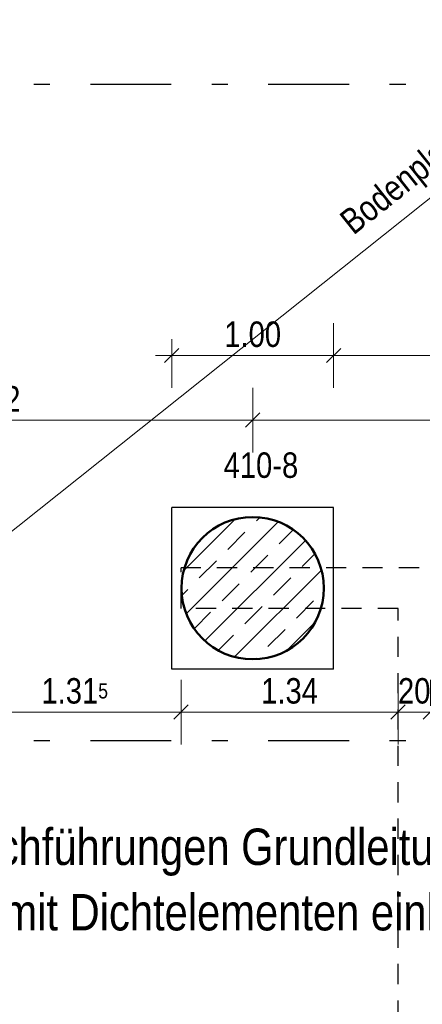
# Model space of a CAD drawing. Header units: millimetres. Extents: x -50 to 85, y 0 to 206.
# Tile 62 of 152: x 16.53 to 19.02, y 26.04 to 32.13. Entities that reach past the tile are written whole.
import ezdxf

# ---------------------------------------------------------------- set-up
doc = ezdxf.new("R2010")
doc.units = ezdxf.units.MM
doc.linetypes.add('DASHDOTX2', pattern=[2, 1, -0.5, 0, -0.5])
doc.linetypes.add('HIDDEN', pattern=[0.375, 0.25, -0.125])
for name, color, linetype, lineweight in [('Achsen', 7, 'Continuous', 20), ('Schraffuren', 7, 'Continuous', 20), ('Verdeckte Kanten', 7, 'Continuous', 20)]:
    doc.layers.add(name, color=color, linetype=linetype, lineweight=lineweight)
doc.styles.add('Arial Narrow', font='ARIALN.TTF')
doc.dimstyles.new('Arch_Strakon_dimstyle', dxfattribs={"dimtxt": 15.75, "dimasz": 1, "dimexe": 1.25, "dimexo": 0.0625, "dimgap": 1, "dimtad": 0, "dimdec": 5, "dimzin": 12, "dimdsep": 46, "dimtxsty": 'Arial Narrow', "dimblk": 'Arrowhead_Tick', "dimsah": 1, "dimcen": 0, "dimse1": 1, "dimse2": 1, "dimclrd": 6, "dimclrt": 2, "dimazin": 0, "dimtfac": 1, "dimtdec": 4, "dimtmove": 0, "dimatfit": 3, "dimldrblk": 'NONE', "dimfxl": 1, "dimtvp": 1, "dimtolj": 1, "dimtzin": 0, "dimlwd": 13, "dimarcsym": 2})

# ---------------------------------------------------------------- blocks, each defined once
blk = doc.blocks.new('Arrowhead_Tick')
at = {"color": 0, "linetype": 'Continuous', "lineweight": -2}
for p, q in [((0, 20), (0, -10)), ((-1, 0), (0, 0)), ((10, 0), (0, 0))]:
    blk.add_line(p, q, dxfattribs=at)
at = {"color": 2, "linetype": 'Continuous', "lineweight": 35}
blk.add_line((4.42, 4.42), (-4.42, -4.42), dxfattribs=at)
blk = doc.blocks.new('*D335')
at = {"color": 6, "linetype": 'Continuous', "lineweight": 13}
blk.add_line((14.7604, 29.65), (17.9629, 29.65), dxfattribs=at)
at = {"layer": 'Defpoints', "color": 0}
for p in [(17.9729, 29.65), (14.7504, 28.6103), (17.9729, 28.6103)]:
    blk.add_point(p, dxfattribs=at)
at = {"color": 6, "lineweight": 13, "xscale": 0.01, "yscale": 0.01, "zscale": 0.01}
blk.add_blockref('Arrowhead_Tick', (17.9729, 29.65), dxfattribs=at)
at = {"color": 6, "lineweight": 13, "xscale": 0.01, "yscale": 0.01, "zscale": 0.01, "rotation": 180}
blk.add_blockref('Arrowhead_Tick', (14.7504, 29.65), dxfattribs=at)
at = {"color": 2, "lineweight": 35, "insert": (16.3616, 29.7804), "char_height": 0.1575, "attachment_point": 5, "style": 'Arial Narrow'}
blk.add_mtext('\\A1;3.22', dxfattribs=at)
blk = doc.blocks.new('_None')
blk = doc.blocks.new('*D385')
at = {"color": 6, "linetype": 'Continuous', "lineweight": 13}
blk.add_line((16.2252, 27.8437), (17.5202, 27.8437), dxfattribs=at)
at = {"layer": 'Defpoints', "color": 0}
for p in [(16.2152, 28.4852), (17.5302, 28.4852), (17.5302, 27.8437)]:
    blk.add_point(p, dxfattribs=at)
at = {"color": 6, "lineweight": 13, "xscale": 0.01, "yscale": 0.01, "zscale": 0.01}
blk.add_blockref('Arrowhead_Tick', (17.5302, 27.8437), dxfattribs=at)
at = {"color": 6, "lineweight": 13, "xscale": 0.01, "yscale": 0.01, "zscale": 0.01, "rotation": 180}
blk.add_blockref('Arrowhead_Tick', (16.2152, 27.8437), dxfattribs=at)
at = {"color": 2, "lineweight": 35, "insert": (16.8727, 27.9741), "char_height": 0.1575, "attachment_point": 5, "style": 'Arial Narrow'}
blk.add_mtext('\\A1;1.31{\\A1;\\H.6x;\\S5;}', dxfattribs=at)
blk = doc.blocks.new('*D386')
at = {"color": 6, "linetype": 'Continuous', "lineweight": 13}
blk.add_line((17.5402, 27.8437), (18.8615, 27.8437), dxfattribs=at)
at = {"layer": 'Defpoints', "color": 0}
for p in [(17.5302, 28.4852), (18.8715, 28.4852), (18.8715, 27.8437)]:
    blk.add_point(p, dxfattribs=at)
at = {"color": 6, "lineweight": 13, "xscale": 0.01, "yscale": 0.01, "zscale": 0.01}
blk.add_blockref('Arrowhead_Tick', (18.8715, 27.8437), dxfattribs=at)
at = {"color": 6, "lineweight": 13, "xscale": 0.01, "yscale": 0.01, "zscale": 0.01, "rotation": 180}
blk.add_blockref('Arrowhead_Tick', (17.5302, 27.8437), dxfattribs=at)
at = {"color": 2, "lineweight": 35, "insert": (18.2009, 27.9741), "char_height": 0.1575, "attachment_point": 5, "style": 'Arial Narrow'}
blk.add_mtext('\\A1;1.34', dxfattribs=at)
blk = doc.blocks.new('*D387')
at = {"color": 6, "linetype": 'Continuous', "lineweight": 13}
blk.add_line((18.8815, 27.8437), (19.0615, 27.8437), dxfattribs=at)
at = {"layer": 'Defpoints', "color": 0}
for p in [(18.8715, 28.4852), (19.0715, 28.4852), (19.0715, 27.8437)]:
    blk.add_point(p, dxfattribs=at)
at = {"color": 6, "lineweight": 13, "xscale": 0.01, "yscale": 0.01, "zscale": 0.01}
blk.add_blockref('Arrowhead_Tick', (19.0715, 27.8437), dxfattribs=at)
at = {"color": 6, "lineweight": 13, "xscale": 0.01, "yscale": 0.01, "zscale": 0.01, "rotation": 180}
blk.add_blockref('Arrowhead_Tick', (18.8715, 27.8437), dxfattribs=at)
at = {"color": 2, "lineweight": 35, "insert": (18.9715, 27.9741), "char_height": 0.1575, "attachment_point": 5, "style": 'Arial Narrow'}
blk.add_mtext('\\A1;20', dxfattribs=at)
blk = doc.blocks.new('*D388')
at = {"color": 6, "linetype": 'Continuous', "lineweight": 13}
blk.add_line((19.0815, 27.8437), (23.0415, 27.8437), dxfattribs=at)
at = {"layer": 'Defpoints', "color": 0}
for p in [(19.0715, 28.4852), (23.0515, 28.4852), (23.0515, 27.8437)]:
    blk.add_point(p, dxfattribs=at)
at = {"color": 6, "lineweight": 13, "xscale": 0.01, "yscale": 0.01, "zscale": 0.01}
blk.add_blockref('Arrowhead_Tick', (23.0515, 27.8437), dxfattribs=at)
at = {"color": 6, "lineweight": 13, "xscale": 0.01, "yscale": 0.01, "zscale": 0.01, "rotation": 180}
blk.add_blockref('Arrowhead_Tick', (19.0715, 27.8437), dxfattribs=at)
at = {"color": 2, "lineweight": 35, "insert": (21.0615, 27.9741), "char_height": 0.1575, "attachment_point": 5, "style": 'Arial Narrow'}
blk.add_mtext('\\A1;3.98', dxfattribs=at)
blk = doc.blocks.new('*D597')
at = {"color": 6, "linetype": 'Continuous', "lineweight": 13}
blk.add_line((17.9829, 29.65), (21.2199, 29.65), dxfattribs=at)
at = {"layer": 'Defpoints', "color": 0}
for p in [(21.2299, 29.65), (17.9729, 28.6103), (21.2299, 28.6103)]:
    blk.add_point(p, dxfattribs=at)
at = {"color": 6, "lineweight": 13, "xscale": 0.01, "yscale": 0.01, "zscale": 0.01}
blk.add_blockref('Arrowhead_Tick', (21.2299, 29.65), dxfattribs=at)
at = {"color": 6, "lineweight": 13, "xscale": 0.01, "yscale": 0.01, "zscale": 0.01, "rotation": 180}
blk.add_blockref('Arrowhead_Tick', (17.9729, 29.65), dxfattribs=at)
at = {"color": 2, "lineweight": 35, "insert": (19.6014, 29.7804), "char_height": 0.1575, "attachment_point": 5, "style": 'Arial Narrow'}
blk.add_mtext('\\A1;3.26', dxfattribs=at)
blk = doc.blocks.new('*D620')
at = {"layer": 'Defpoints', "color": 0}
for p in [(18.4729, 30.05), (17.4729, 29.1103), (18.4729, 29.1103)]:
    blk.add_point(p, dxfattribs=at)
at = {"layer": 'Schraffuren', "color": 6, "linetype": 'Continuous', "lineweight": 13}
blk.add_line((17.4829, 30.05), (18.4629, 30.05), dxfattribs=at)
at = {"layer": 'Schraffuren', "color": 6, "lineweight": 13, "xscale": 0.01, "yscale": 0.01, "zscale": 0.01}
blk.add_blockref('Arrowhead_Tick', (18.4729, 30.05), dxfattribs=at)
at = {"layer": 'Schraffuren', "color": 6, "lineweight": 13, "xscale": 0.01, "yscale": 0.01, "zscale": 0.01, "rotation": 180}
blk.add_blockref('Arrowhead_Tick', (17.4729, 30.05), dxfattribs=at)
at = {"layer": 'Schraffuren', "color": 2, "lineweight": 35, "insert": (17.9729, 30.1804), "char_height": 0.1575, "attachment_point": 5, "style": 'Arial Narrow'}
blk.add_mtext('\\A1;1.00', dxfattribs=at)
blk = doc.blocks.new('*D621')
at = {"layer": 'Defpoints', "color": 0}
for p in [(20.7299, 30.05), (18.4729, 29.1103), (20.7299, 29.1103)]:
    blk.add_point(p, dxfattribs=at)
at = {"layer": 'Schraffuren', "color": 6, "linetype": 'Continuous', "lineweight": 13}
blk.add_line((18.4829, 30.05), (20.7199, 30.05), dxfattribs=at)
at = {"layer": 'Schraffuren', "color": 6, "lineweight": 13, "xscale": 0.01, "yscale": 0.01, "zscale": 0.01}
blk.add_blockref('Arrowhead_Tick', (20.7299, 30.05), dxfattribs=at)
at = {"layer": 'Schraffuren', "color": 6, "lineweight": 13, "xscale": 0.01, "yscale": 0.01, "zscale": 0.01, "rotation": 180}
blk.add_blockref('Arrowhead_Tick', (18.4729, 30.05), dxfattribs=at)
at = {"layer": 'Schraffuren', "color": 2, "lineweight": 35, "insert": (19.6014, 30.1804), "char_height": 0.1575, "attachment_point": 5, "style": 'Arial Narrow'}
blk.add_mtext('\\A1;2.25{\\A1;\\H.6x;\\S7;}', dxfattribs=at)

msp = doc.modelspace()

# ---------------------------------------------------------------- hatches: boundary and pattern name
at = {"layer": 'Schraffuren', "lineweight": 13}
h = msp.add_hatch(dxfattribs=at)
h.set_pattern_fill('bB', color=6, scale=0.01, angle=45, style=0, pattern_type=2)
h.set_pattern_definition([(45, (0, 0), (-0.1414214, 0.1414214), [0.15, -0.1]), (45, (-0.07071, 0.07071), (-0.1414214, 0.1414214), [])])
h.paths.add_polyline_path([(18.4129026, 28.610251), (18.4128626, 28.6161834), (18.4127426, 28.6221148), (18.4125427, 28.628044), (18.4122628, 28.6339699), (18.4119031, 28.6398916), (18.4114635, 28.6458079), (18.4109443, 28.6517177), (18.4103454, 28.65762), (18.4096669, 28.6635136), (18.4089091, 28.6693976), (18.408072, 28.6752708), (18.4071558, 28.6811322), (18.4061607, 28.6869807), (18.4050867, 28.6928153), (18.4039343, 28.6986348), (18.4027034, 28.7044383), (18.4013944, 28.7102247), (18.4000076, 28.7159929), (18.398543, 28.7217419), (18.3970011, 28.7274706), (18.3953821, 28.733178), (18.3936863, 28.738863), (18.391914, 28.7445247), (18.3900655, 28.7501619), (18.3881412, 28.7557737), (18.3861414, 28.7613591), (18.3840665, 28.766917), (18.3819168, 28.7724464), (18.3796928, 28.7779463), (18.3773948, 28.7834157), (18.3750233, 28.7888537), (18.3725787, 28.7942592), (18.3700614, 28.7996312), (18.3674719, 28.8049688), (18.3648107, 28.810271), (18.3620782, 28.8155369), (18.359275, 28.8207654), (18.3564016, 28.8259557), (18.3534584, 28.8311067), (18.3504461, 28.8362176), (18.3473651, 28.8412874), (18.344216, 28.8463152), (18.3409995, 28.8513001), (18.337716, 28.8562412), (18.3343662, 28.8611375), (18.3309507, 28.8659883), (18.3274701, 28.8707925), (18.323925, 28.8755494), (18.3203161, 28.8802581), (18.3166441, 28.8849177), (18.3129096, 28.8895273), (18.3091132, 28.8940862), (18.3052558, 28.8985934), (18.3013379, 28.9030483), (18.2973603, 28.9074499), (18.2933237, 28.9117975), (18.2892289, 28.9160903), (18.2850766, 28.9203274), (18.2808675, 28.9245082), (18.2766024, 28.9286319), (18.2722821, 28.9326977), (18.2679074, 28.9367049), (18.2634791, 28.9406527), (18.2589979, 28.9445404), (18.2544648, 28.9483674), (18.2498804, 28.952133), (18.2452457, 28.9558363), (18.2405615, 28.9594769), (18.2358286, 28.9630539), (18.2310479, 28.9665668), (18.2262203, 28.970015), (18.2213466, 28.9733977), (18.2164278, 28.9767144), (18.2114647, 28.9799645), (18.2064583, 28.9831474), (18.2014093, 28.9862625), (18.1963189, 28.9893092), (18.1911878, 28.9922871), (18.186017, 28.9951954), (18.1808075, 28.9980338), (18.1755602, 29.0008017), (18.170276, 29.0034986), (18.164956, 29.006124), (18.1596011, 29.0086775), (18.1542122, 29.0111585), (18.1487903, 29.0135666), (18.1433365, 29.0159014), (18.1378517, 29.0181625), (18.1323369, 29.0203494), (18.1267932, 29.0224617), (18.1212214, 29.0244991), (18.1156227, 29.0264612), (18.109998, 29.0283477), (18.1043484, 29.0301581), (18.098675, 29.0318922), (18.0929786, 29.0335496), (18.0872604, 29.0351301), (18.0815215, 29.0366333), (18.0757628, 29.0380591), (18.0699854, 29.039407), (18.0641903, 29.040677), (18.0583786, 29.0418687), (18.0525514, 29.0429819), (18.0467098, 29.0440165), (18.0408547, 29.0449722), (18.0349872, 29.0458488), (18.0291085, 29.0466463), (18.0232196, 29.0473645), (18.0173215, 29.0480031), (18.0114153, 29.0485622), (18.0055021, 29.0490417), (17.999583, 29.0494413), (17.9936591, 29.0497611), (17.9877313, 29.050001), (17.9818009, 29.050161), (17.9758689, 29.050241), (17.9699363, 29.050241), (17.9640043, 29.050161), (17.9580738, 29.050001), (17.9521461, 29.0497611), (17.9462222, 29.0494413), (17.9403031, 29.0490417), (17.9343899, 29.0485622), (17.9284837, 29.0480031), (17.9225856, 29.0473645), (17.9166967, 29.0466463), (17.910818, 29.0458488), (17.9049505, 29.0449722), (17.8990954, 29.0440165), (17.8932537, 29.0429819), (17.8874265, 29.0418687), (17.8816149, 29.040677), (17.8758198, 29.039407), (17.8700424, 29.0380591), (17.8642837, 29.0366333), (17.8585447, 29.0351301), (17.8528266, 29.0335496), (17.8471302, 29.0318922), (17.8414567, 29.0301581), (17.8358072, 29.0283477), (17.8301825, 29.0264612), (17.8245838, 29.0244991), (17.819012, 29.0224617), (17.8134683, 29.0203494), (17.8079535, 29.0181625), (17.8024687, 29.0159014), (17.7970148, 29.0135666), (17.791593, 29.0111585), (17.7862041, 29.0086775), (17.7808492, 29.006124), (17.7755291, 29.0034986), (17.770245, 29.0008017), (17.7649977, 28.9980338), (17.7597882, 28.9951954), (17.7546174, 28.9922871), (17.7494863, 28.9893092), (17.7443959, 28.9862625), (17.7393469, 28.9831474), (17.7343405, 28.9799645), (17.7293774, 28.9767144), (17.7244585, 28.9733977), (17.7195849, 28.970015), (17.7147573, 28.9665668), (17.7099766, 28.9630539), (17.7052437, 28.9594769), (17.7005595, 28.9558363), (17.6959248, 28.952133), (17.6913404, 28.9483674), (17.6868073, 28.9445404), (17.6823261, 28.9406527), (17.6778978, 28.9367049), (17.6735231, 28.9326977), (17.6692028, 28.9286319), (17.6649377, 28.9245082), (17.6607286, 28.9203274), (17.6565763, 28.9160903), (17.6524815, 28.9117975), (17.6484449, 28.9074499), (17.6444673, 28.9030483), (17.6405494, 28.8985934), (17.636692, 28.8940862), (17.6328956, 28.8895273), (17.6291611, 28.8849177), (17.6254891, 28.8802581), (17.6218802, 28.8755494), (17.6183351, 28.8707925), (17.6148545, 28.8659883), (17.611439, 28.8611375), (17.6080892, 28.8562412), (17.6048057, 28.8513001), (17.6015892, 28.8463152), (17.5984401, 28.8412874), (17.5953591, 28.8362176), (17.5923468, 28.8311067), (17.5894036, 28.8259557), (17.5865301, 28.8207654), (17.5837269, 28.8155369), (17.5809945, 28.810271), (17.5783333, 28.8049688), (17.5757438, 28.7996312), (17.5732265, 28.7942592), (17.5707819, 28.7888537), (17.5684104, 28.7834157), (17.5661124, 28.7779463), (17.5638884, 28.7724464), (17.5617387, 28.766917), (17.5596638, 28.7613591), (17.557664, 28.7557737), (17.5557396, 28.7501619), (17.5538912, 28.7445247), (17.5521189, 28.738863), (17.5504231, 28.733178), (17.5488041, 28.7274706), (17.5472622, 28.7217419), (17.5457976, 28.7159929), (17.5444108, 28.7102247), (17.5431018, 28.7044383), (17.5418709, 28.6986348), (17.5407185, 28.6928153), (17.5396445, 28.6869807), (17.5386494, 28.6811322), (17.5377332, 28.6752708), (17.5368961, 28.6693976), (17.5361383, 28.6635136), (17.5354598, 28.65762), (17.5348609, 28.6517177), (17.5343416, 28.6458079), (17.5339021, 28.6398916), (17.5335424, 28.6339699), (17.5332625, 28.628044), (17.5330626, 28.6221148), (17.5329426, 28.6161834), (17.5329026, 28.610251), (17.5329426, 28.6043185), (17.5330626, 28.5983872), (17.5332625, 28.592458), (17.5335424, 28.586532), (17.5339021, 28.5806103), (17.5343416, 28.5746941), (17.5348609, 28.5687842), (17.5354598, 28.562882), (17.5361383, 28.5569883), (17.5368961, 28.5511043), (17.5377332, 28.5452311), (17.5386494, 28.5393697), (17.5396445, 28.5335212), (17.5407185, 28.5276866), (17.5418709, 28.5218671), (17.5431018, 28.5160636), (17.5444108, 28.5102772), (17.5457976, 28.504509), (17.5472622, 28.4987601), (17.5488041, 28.4930314), (17.5504231, 28.487324), (17.5521189, 28.4816389), (17.5538912, 28.4759773), (17.5557396, 28.47034), (17.557664, 28.4647282), (17.5596638, 28.4591428), (17.5617387, 28.453585), (17.5638884, 28.4480555), (17.5661124, 28.4425556), (17.5684104, 28.4370862), (17.5707819, 28.4316482), (17.5732265, 28.4262427), (17.5757438, 28.4208707), (17.5783333, 28.4155331), (17.5809945, 28.4102309), (17.5837269, 28.404965), (17.5865301, 28.3997365), (17.5894036, 28.3945463), (17.5923468, 28.3893952), (17.5953591, 28.3842843), (17.5984401, 28.3792145), (17.6015892, 28.3741867), (17.6048057, 28.3692018), (17.6080892, 28.3642607), (17.611439, 28.3593644), (17.6148545, 28.3545136), (17.6183351, 28.3497094), (17.6218802, 28.3449525), (17.6254891, 28.3402438), (17.6291611, 28.3355843), (17.6328956, 28.3309746), (17.636692, 28.3264158), (17.6405494, 28.3219085), (17.6444673, 28.3174536), (17.6484449, 28.313052), (17.6524815, 28.3087044), (17.6565763, 28.3044117), (17.6607286, 28.3001745), (17.6649377, 28.2959937), (17.6692028, 28.29187), (17.6735231, 28.2878042), (17.6778978, 28.2837971), (17.6823261, 28.2798492), (17.6868073, 28.2759615), (17.6913404, 28.2721345), (17.6959248, 28.268369), (17.7005595, 28.2646656), (17.7052437, 28.2610251), (17.7099766, 28.257448), (17.7147573, 28.2539351), (17.7195849, 28.250487), (17.7244585, 28.2471042), (17.7293774, 28.2437875), (17.7343405, 28.2405374), (17.7393469, 28.2373545), (17.7443959, 28.2342394), (17.7494863, 28.2311927), (17.7546174, 28.2282149), (17.7597882, 28.2253065), (17.7649977, 28.2224681), (17.770245, 28.2197002), (17.7755291, 28.2170033), (17.7808492, 28.2143779), (17.7862041, 28.2118245), (17.791593, 28.2093435), (17.7970148, 28.2069353), (17.8024687, 28.2046005), (17.8079535, 28.2023395), (17.8134683, 28.2001526), (17.819012, 28.1980402), (17.8245838, 28.1960028), (17.8301825, 28.1940407), (17.8358072, 28.1921543), (17.8414567, 28.1903438), (17.8471302, 28.1886098), (17.8528266, 28.1869523), (17.8585447, 28.1853718), (17.8642837, 28.1838686), (17.8700424, 28.1824428), (17.8758198, 28.1810949), (17.8816149, 28.1798249), (17.8874265, 28.1786333), (17.8932537, 28.17752), (17.8990954, 28.1764855), (17.9049505, 28.1755298), (17.910818, 28.1746531), (17.9166967, 28.1738556), (17.9225856, 28.1731375), (17.9284837, 28.1724988), (17.9343899, 28.1719397), (17.9403031, 28.1714603), (17.9462222, 28.1710606), (17.9521461, 28.1707408), (17.9580738, 28.1705009), (17.9640043, 28.170341), (17.9699363, 28.170261), (17.9758689, 28.170261), (17.9818009, 28.170341), (17.9877313, 28.1705009), (17.9936591, 28.1707408), (17.999583, 28.1710606), (18.0055021, 28.1714603), (18.0114153, 28.1719397), (18.0173215, 28.1724988), (18.0232196, 28.1731375), (18.0291085, 28.1738556), (18.0349872, 28.1746531), (18.0408547, 28.1755298), (18.0467098, 28.1764855), (18.0525514, 28.17752), (18.0583786, 28.1786333), (18.0641903, 28.1798249), (18.0699854, 28.1810949), (18.0757628, 28.1824428), (18.0815215, 28.1838686), (18.0872604, 28.1853718), (18.0929786, 28.1869523), (18.098675, 28.1886098), (18.1043484, 28.1903438), (18.109998, 28.1921543), (18.1156227, 28.1940407), (18.1212214, 28.1960028), (18.1267932, 28.1980402), (18.1323369, 28.2001526), (18.1378517, 28.2023395), (18.1433365, 28.2046005), (18.1487903, 28.2069353), (18.1542122, 28.2093435), (18.1596011, 28.2118245), (18.164956, 28.2143779), (18.170276, 28.2170033), (18.1755602, 28.2197002), (18.1808075, 28.2224681), (18.186017, 28.2253065), (18.1911878, 28.2282149), (18.1963189, 28.2311927), (18.2014093, 28.2342394), (18.2064583, 28.2373545), (18.2114647, 28.2405374), (18.2164278, 28.2437875), (18.2213466, 28.2471042), (18.2262203, 28.250487), (18.2310479, 28.2539351), (18.2358286, 28.257448), (18.2405615, 28.2610251), (18.2452457, 28.2646656), (18.2498804, 28.268369), (18.2544648, 28.2721345), (18.2589979, 28.2759615), (18.2634791, 28.2798492), (18.2679074, 28.2837971), (18.2722821, 28.2878042), (18.2766024, 28.29187), (18.2808675, 28.2959937), (18.2850766, 28.3001745), (18.2892289, 28.3044117), (18.2933237, 28.3087044), (18.2973603, 28.313052), (18.3013379, 28.3174536), (18.3052558, 28.3219085), (18.3091132, 28.3264158), (18.3129096, 28.3309746), (18.3166441, 28.3355843), (18.3203161, 28.3402438), (18.323925, 28.3449525), (18.3274701, 28.3497094), (18.3309507, 28.3545136), (18.3343662, 28.3593644), (18.337716, 28.3642607), (18.3409995, 28.3692018), (18.344216, 28.3741867), (18.3473651, 28.3792145), (18.3504461, 28.3842843), (18.3534584, 28.3893952), (18.3564016, 28.3945463), (18.359275, 28.3997365), (18.3620782, 28.404965), (18.3648107, 28.4102309), (18.3674719, 28.4155331), (18.3700614, 28.4208707), (18.3725787, 28.4262427), (18.3750233, 28.4316482), (18.3773948, 28.4370862), (18.3796928, 28.4425556), (18.3819168, 28.4480555), (18.3840665, 28.453585), (18.3861414, 28.4591428), (18.3881412, 28.4647282), (18.3900655, 28.47034), (18.391914, 28.4759773), (18.3936863, 28.4816389), (18.3953821, 28.487324), (18.3970011, 28.4930314), (18.398543, 28.4987601), (18.4000076, 28.504509), (18.4013944, 28.5102772), (18.4027034, 28.5160636), (18.4039343, 28.5218671), (18.4050867, 28.5276866), (18.4061607, 28.5335212), (18.4071558, 28.5393697), (18.408072, 28.5452311), (18.4089091, 28.5511043), (18.4096669, 28.5569883), (18.4103454, 28.562882), (18.4109443, 28.5687842), (18.4114635, 28.5746941), (18.4119031, 28.5806103), (18.4122628, 28.586532), (18.4125427, 28.592458), (18.4127426, 28.5983872), (18.4128626, 28.6043185)])

# ---------------------------------------------------------------- linework, layer by layer
at = {"color": 5, "linetype": 'Continuous', "lineweight": 18}
msp.add_line((6.5411209, 21.032962), (24.9861202, 35.7429653), dxfattribs=at)
at = {"color": 3, "linetype": 'Continuous', "lineweight": 25}
for p, q in [((18.4729026, 29.1102543), (17.4729026, 29.1102543)), ((17.4729026, 28.1102543), (17.4729026, 29.1102543)), ((18.4729026, 28.1102543), (18.4729026, 29.1102543)), ((18.4729026, 28.1102543), (17.4729026, 28.1102543))]:
    msp.add_line(p, q, dxfattribs=at)
at = {"color": 4, "linetype": 'Continuous', "lineweight": 50}
msp.add_circle((17.9729026, 28.610251), 0.44, dxfattribs=at)
at = {"layer": 'Achsen', "color": 3, "linetype": 'DASHDOTX2', "lineweight": 25, "ltscale": 0.5}
for p, q in [((3.7695329, 31.727962), (54.0482401, 31.727962)), ((3.7695329, 27.667962), (54.0482401, 27.667962))]:
    msp.add_line(p, q, dxfattribs=at)
at = {"layer": 'Verdeckte Kanten', "color": 3, "linetype": 'HIDDEN', "lineweight": 25, "ltscale": 0.5}
for p, q in [((23.051508, 28.7352024), (17.5302478, 28.7352024)), ((17.5302478, 28.4852024), (17.5302478, 28.7352024)), ((18.8715026, 28.4852024), (17.5302478, 28.4852024)), ((18.8715026, 24.3602481), (18.8715026, 28.4852024))]:
    msp.add_line(p, q, dxfattribs=at)

# ---------------------------------------------------------------- texts
at = {"color": 2, "lineweight": 35, "style": 'Arial Narrow'}
msp.add_text('Bodenplatte d= 30 cm OK -0,51 m', height=0.1575, rotation=38.5726, dxfattribs=at).set_placement((18.595641, 30.7910066))
at = {"color": 4, "lineweight": 50, "style": 'Arial Narrow'}
for s, p in [('Durchführungen Grundleitungen durch BP', (15.981887, 26.8979416)), ('nur mit Dichtelementen einbetonieren!', (15.981887, 26.4929416))]:
    msp.add_text(s, height=0.225, dxfattribs=at).set_placement(p)
at = {"layer": 'Schraffuren', "color": 2, "lineweight": 35, "style": 'Arial Narrow'}
msp.add_text('410-8', height=0.1575, dxfattribs=at).set_placement((17.7932284, 29.2928017))

# ---------------------------------------------------------------- dimensions: what is measured, and where the dimension line sits
at = {"lineweight": 35}
for base, p1, p2, text, override, picture, middle in [((17.9729026, 29.65), (14.7503948, 28.610251), (17.9729026, 28.610251), '3.22', {"dimscale": 0.01, "dimtxt": 15.75, "dimasz": 1, "dimgap": 5, "dimtad": 1, "dimjust": 0, "dimtih": 0, "dimtoh": 0, "dimdec": 2, "dimdsep": 46, "dimtxsty": 'Arial Narrow', "dimclrd": 6, "dimclrt": 2, "dimtix": 1, "dimtofl": 255, "dimtmove": 0, "dimatfit": 2, "dimfxl": 0, "dimfxlon": 0, "dimtvp": 31.746032, "dimlwd": 13}, '*D335', (16.3616487, 29.65)), ((21.2299026, 29.65), (17.9729026, 28.610251), (21.2299026, 28.610251), '3.26', {"dimscale": 0.01, "dimtxt": 15.75, "dimasz": 1, "dimgap": 5, "dimtad": 1, "dimjust": 0, "dimtih": 0, "dimtoh": 0, "dimdec": 2, "dimdsep": 46, "dimtxsty": 'Arial Narrow', "dimclrd": 6, "dimclrt": 2, "dimtix": 1, "dimtofl": 255, "dimtmove": 0, "dimatfit": 2, "dimfxl": 0, "dimfxlon": 0, "dimtvp": 31.746032, "dimlwd": 13}, '*D597', (19.6014026, 29.65)), ((17.5302478, 27.843716), (16.2152478, 28.4852024), (17.5302478, 28.4852024), '1.31{\\A1;\\H.6x;\\S5;}', {"dimscale": 0.01, "dimtxt": 15.75, "dimasz": 1, "dimgap": 5, "dimtad": 1, "dimjust": 0, "dimtih": 0, "dimtoh": 0, "dimdec": 5, "dimdsep": 46, "dimtxsty": 'Arial Narrow', "dimclrd": 6, "dimclrt": 2, "dimtix": 1, "dimtofl": 255, "dimtmove": 0, "dimatfit": 2, "dimfxl": 0, "dimfxlon": 0, "dimtvp": 31.746032, "dimlwd": 13}, '*D385', (16.8727478, 27.843716)), ((18.8715026, 27.843716), (17.5302478, 28.4852024), (18.8715026, 28.4852024), '1.34', {"dimscale": 0.01, "dimtxt": 15.75, "dimasz": 1, "dimgap": 5, "dimtad": 1, "dimjust": 0, "dimtih": 0, "dimtoh": 0, "dimdec": 5, "dimdsep": 46, "dimtxsty": 'Arial Narrow', "dimclrd": 6, "dimclrt": 2, "dimtix": 1, "dimtofl": 255, "dimtmove": 0, "dimatfit": 2, "dimfxl": 0, "dimfxlon": 0, "dimtvp": 31.746032, "dimlwd": 13}, '*D386', (18.2008752, 27.843716)), ((19.0715026, 27.843716), (18.8715026, 28.4852024), (19.0715026, 28.4852024), '20', {"dimscale": 0.01, "dimtxt": 15.75, "dimasz": 1, "dimgap": 5, "dimtad": 1, "dimjust": 0, "dimtih": 0, "dimtoh": 0, "dimdec": 5, "dimdsep": 46, "dimtxsty": 'Arial Narrow', "dimclrd": 6, "dimclrt": 2, "dimtix": 1, "dimtofl": 255, "dimtmove": 0, "dimatfit": 2, "dimfxl": 0, "dimfxlon": 0, "dimtvp": 31.746032, "dimlwd": 13}, '*D387', (18.9715026, 27.843716)), ((23.051508, 27.843716), (19.0715026, 28.4852024), (23.051508, 28.4852024), '3.98', {"dimscale": 0.01, "dimtxt": 15.75, "dimasz": 1, "dimgap": 5, "dimtad": 1, "dimjust": 0, "dimtih": 0, "dimtoh": 0, "dimdec": 5, "dimdsep": 46, "dimtxsty": 'Arial Narrow', "dimclrd": 6, "dimclrt": 2, "dimtix": 1, "dimtofl": 255, "dimtmove": 0, "dimatfit": 2, "dimfxl": 0, "dimfxlon": 0, "dimtvp": 31.746032, "dimlwd": 13}, '*D388', (21.0615053, 27.843716))]:
    dim = msp.add_linear_dim(base=base, p1=p1, p2=p2, text=text, dimstyle='Arch_Strakon_dimstyle', override=override, dxfattribs=at)
    dim.commit()
    dim.dimension.update_dxf_attribs({"geometry": picture, "text_midpoint": middle, "dimtype": 160})
at = {"layer": 'Schraffuren', "lineweight": 35}
for base, p1, p2, text, picture, middle in [((18.4729026, 30.05), (17.4729026, 29.1102543), (18.4729026, 29.1102543), '1.00', '*D620', (17.9729026, 30.05)), ((20.7299026, 30.05), (18.4729026, 29.1102543), (20.7299026, 29.1102543), '2.25{\\A1;\\H.6x;\\S7;}', '*D621', (19.6014026, 30.05))]:
    dim = msp.add_linear_dim(base=base, p1=p1, p2=p2, text=text, dimstyle='Arch_Strakon_dimstyle', override={"dimscale": 0.01, "dimtxt": 15.75, "dimasz": 1, "dimgap": 5, "dimtad": 1, "dimjust": 0, "dimtih": 0, "dimtoh": 0, "dimdec": 4, "dimdsep": 46, "dimtxsty": 'Arial Narrow', "dimclrd": 6, "dimclrt": 2, "dimtix": 1, "dimtofl": 255, "dimtmove": 0, "dimatfit": 2, "dimfxl": 0, "dimfxlon": 0, "dimtvp": 31.746032, "dimlwd": 13}, dxfattribs=at)
    dim.commit()
    dim.dimension.update_dxf_attribs({"geometry": picture, "text_midpoint": middle, "dimtype": 160})

doc.saveas('drawing.dxf')
